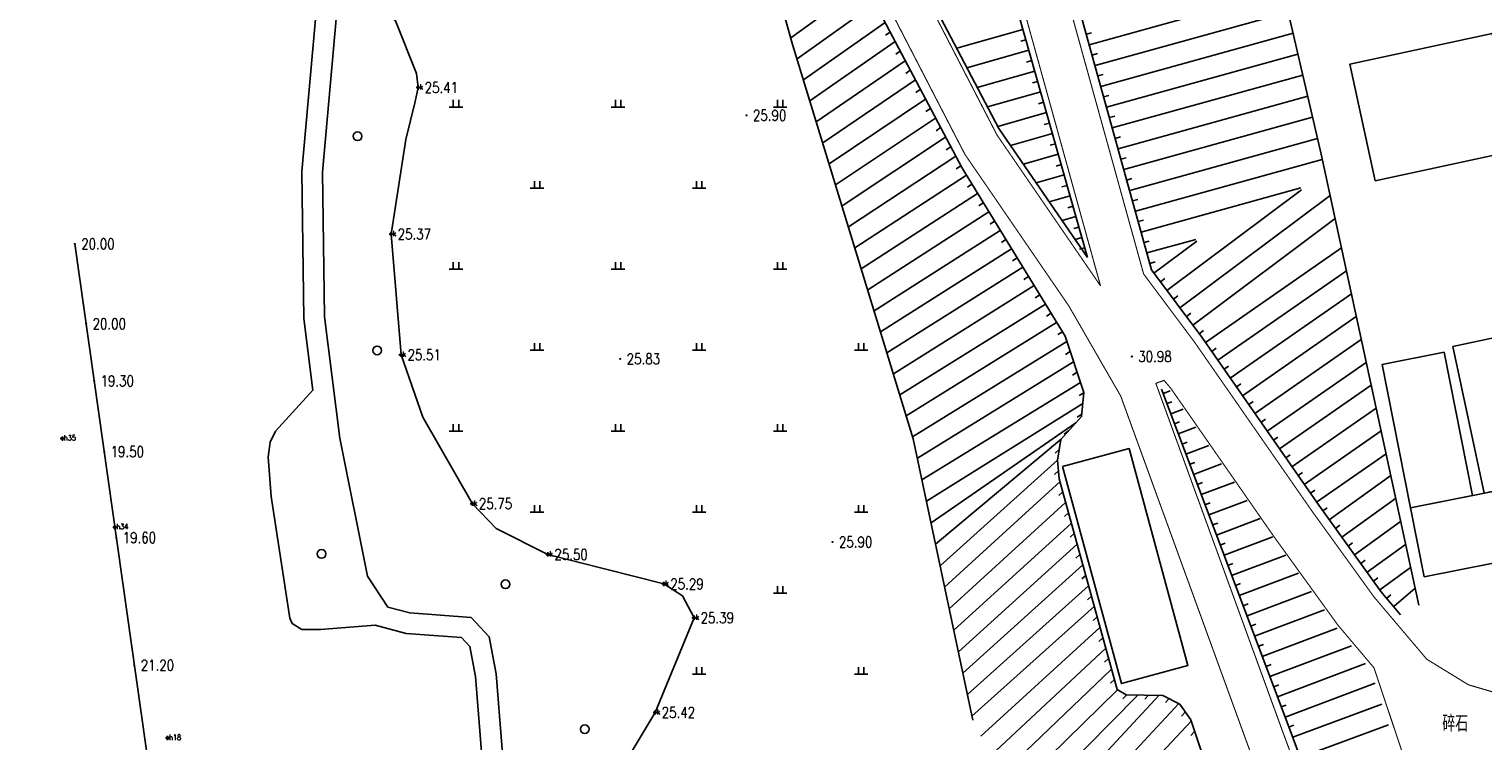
# Model space of a CAD drawing. Extents: x 475446 to 490894, y 3788879 to 3821323.
# Tile 61 of 75: x 484564 to 484698, y 3818659 to 3818725. Entities that reach past the tile are written whole.
import ezdxf
from ezdxf.enums import TextEntityAlignment as Align

# ---------------------------------------------------------------- set-up
doc = ezdxf.new("R2010")
doc.units = 0
doc.header["$LTSCALE"] = 0.5
doc.header["$PDMODE"] = 34
doc.header["$PDSIZE"] = 0.2
doc.linetypes.add('X3', pattern=[5, 4, -1])
doc.layers.get('0').update_dxf_attribs({"linetype": 'CONTINUOUS'})
for name, color, linetype in [('DLSS', 4, 'CONTINUOUS'), ('DMTZ', 3, 'CONTINUOUS'), ('dmx', 1, 'CONTINUOUS'), ('GCD', 1, 'CONTINUOUS'), ('JMD', 6, 'CONTINUOUS'), ('SXSS', 5, 'CONTINUOUS'), ('ZBTZ', 3, 'CONTINUOUS'), ('zdh', 7, 'CONTINUOUS')]:
    doc.layers.add(name, color=color, linetype=linetype)
doc.styles.add('HZ', font='rs.shx', dxfattribs={"width": 0.8, "bigfont": 'hztxt.shx'})
doc.linetypes.add('10421', pattern='A,2,[150,AAA.SHX,S=0.5,R=0,X=0,Y=0.5],1e-11', length=2)
doc.linetypes.add('1161', pattern='A,0,[149,AAA.SHX,S=0.15,R=0,X=0,Y=0],-1.6', length=1.6)

# ---------------------------------------------------------------- blocks, each defined once
blk = doc.blocks.new('GC200')
at = {"linetype": 'Continuous', "const_width": 0.2, "flags": 128}
blk.add_lwpolyline([(-0.1, 0, 1), (0.1, 0, 1)], format="xyb", close=True, dxfattribs=at)
blk = doc.blocks.new('gc119')
for p, q in [((-1.25, 0), (1.25, 0)), ((-0.5, 1.3), (-0.5, 0)), ((0.5, 1.3), (0.5, 0))]:
    blk.add_line(p, q)
blk = doc.blocks.new('gc326')
blk.add_circle((0, 0), 0.8)

msp = doc.modelspace()

# ---------------------------------------------------------------- linework, layer by layer
at = {"layer": 'DLSS', "linetype": 'Continuous', "const_width": 0.1, "elevation": 26.1, "flags": 128}
for points in [[(484473.34, 3818840.21), (484480.96, 3818834.57), (484490.04, 3818828.71), (484495.62, 3818826.03), (484499.53, 3818825.11), (484503.82, 3818824.65), (484542.3, 3818824.35), (484545.99, 3818824.07), (484551.86, 3818822.57), (484557.04, 3818820.74), (484569.8, 3818813.84), (484584.75, 3818803.89), (484599.25, 3818791.77), (484614.03, 3818777.16), (484622.71, 3818765.63), (484635.42, 3818742.46), (484650.46, 3818713.35), (484660.08, 3818699.32), (484664.89, 3818690.97), (484676.65, 3818658.68), (484685.17, 3818635.64), (484692.05, 3818620.17), (484702.62, 3818600.07)], [(484702.62, 3818662.62), (484697.08, 3818664.25), (484693.22, 3818666.62), (484688.33, 3818672.39), (484682.55, 3818680.39), (484671.73, 3818695.95), (484667.01, 3818702.27), (484655.4, 3818744.18), (484640.39, 3818799.26), (484632.46, 3818840.21)]]:
    msp.add_lwpolyline(points, dxfattribs=at)
at = {"layer": 'DLSS', "linetype": 'X3', "const_width": 0.1, "elevation": 26.1, "flags": 128}
for points in [[(484479.16, 3818840.21), (484482.93, 3818837.42), (484491.73, 3818831.74), (484496.78, 3818829.31), (484500.11, 3818828.53), (484504.02, 3818828.11), (484542.44, 3818827.81), (484546.55, 3818827.5), (484552.87, 3818825.88), (484558.45, 3818823.92), (484571.59, 3818816.81), (484586.83, 3818806.67), (484601.58, 3818794.33), (484616.64, 3818779.44), (484625.63, 3818767.51), (484638.48, 3818744.09), (484653.43, 3818715.14), (484663.02, 3818701.17)], [(484663.02, 3818701.17), (484651.4, 3818743.08), (484636.35, 3818798.32), (484628.24, 3818840.21)], [(484688.33, 3818665.83), (484684.99, 3818669.78), (484679.09, 3818677.94), (484669.52, 3818691.7), (484668.9, 3818692.42), (484668.14, 3818692.15)], [(484668.14, 3818692.15), (484679.9, 3818659.87), (484688.38, 3818636.95), (484695.17, 3818621.68), (484702.62, 3818607.51)]]:
    msp.add_lwpolyline(points, dxfattribs=at)
at = {"layer": 'DLSS', "linetype": 'X3', "const_width": 0.1, "flags": 128}
msp.add_lwpolyline([(484702.62, 3818611.26), (484697.37, 3818632.55), (484694, 3818646.56), (484692.63, 3818653), (484688.33, 3818665.83)], dxfattribs=at)
at = {"layer": 'DMTZ', "linetype": 'Continuous'}
for p, q in [((484667.75, 3818702.64), (484656.19, 3818744.39)), ((484641.2, 3818729.07), (484634.35, 3818724.12)), ((484642.14, 3818727.3), (484634.93, 3818722.17)), ((484661.98, 3818723.49), (484679.93, 3818728.46)), ((484662.51, 3818721.56), (484680.39, 3818726.51)), ((484643.07, 3818725.54), (484635.52, 3818720.23)), ((484643.54, 3818724.65), (484643.13, 3818724.36)), ((484655.84, 3818724.9), (484649.71, 3818723.16)), ((484661.71, 3818724.45), (484662.19, 3818724.59)), ((484663.05, 3818719.63), (484680.84, 3818724.56)), ((484644.01, 3818723.77), (484636.12, 3818718.28)), ((484656.11, 3818723.93), (484655.63, 3818723.8)), ((484644.94, 3818722), (484636.71, 3818716.34)), ((484644.47, 3818722.88), (484644.06, 3818722.6)), ((484656.39, 3818722.97), (484650.66, 3818721.35)), ((484656.66, 3818722.01), (484656.18, 3818721.87)), ((484662.24, 3818722.53), (484662.73, 3818722.66)), ((484663.58, 3818717.71), (484681.29, 3818722.62)), ((484645.41, 3818721.12), (484645, 3818720.83)), ((484656.93, 3818721.05), (484651.61, 3818719.54)), ((484662.78, 3818720.6), (484663.26, 3818720.73)), ((484664.11, 3818715.78), (484681.75, 3818720.67)), ((484645.88, 3818720.23), (484637.31, 3818714.4)), ((484646.34, 3818719.35), (484645.93, 3818719.07)), ((484657.48, 3818719.12), (484652.56, 3818717.73)), ((484657.2, 3818720.08), (484656.72, 3818719.95)), ((484646.81, 3818718.46), (484637.9, 3818712.45)), ((484657.75, 3818718.16), (484657.27, 3818718.02)), ((484663.31, 3818718.67), (484663.79, 3818718.8)), ((484664.65, 3818713.85), (484682.2, 3818718.72)), ((484647.75, 3818716.7), (484638.5, 3818710.51)), ((484647.28, 3818717.58), (484646.86, 3818717.3)), ((484658.02, 3818717.2), (484653.51, 3818715.92)), ((484663.85, 3818716.74), (484664.33, 3818716.88)), ((484665.18, 3818711.93), (484682.65, 3818716.77)), ((484648.21, 3818715.81), (484647.8, 3818715.53)), ((484658.57, 3818715.27), (484654.68, 3818714.17)), ((484658.29, 3818716.24), (484657.81, 3818716.1)), ((484648.68, 3818714.93), (484639.09, 3818708.57)), ((484649.15, 3818714.04), (484648.73, 3818713.77)), ((484658.84, 3818714.31), (484658.36, 3818714.18)), ((484664.38, 3818714.82), (484664.86, 3818714.95)), ((484665.72, 3818710), (484683.11, 3818714.82)), ((484649.62, 3818713.16), (484639.68, 3818706.62)), ((484659.11, 3818713.35), (484655.88, 3818712.43)), ((484659.38, 3818712.39), (484658.9, 3818712.25)), ((484664.91, 3818712.89), (484665.4, 3818713.02)), ((484666.25, 3818708.07), (484683.55, 3818712.86)), ((484650.6, 3818711.42), (484640.28, 3818704.68)), ((484650.09, 3818712.28), (484649.67, 3818712)), ((484659.66, 3818711.43), (484657.07, 3818710.69)), ((484665.45, 3818710.96), (484665.93, 3818711.1)), ((484651.64, 3818709.71), (484640.87, 3818702.74)), ((484651.12, 3818710.57), (484650.7, 3818710.29)), ((484659.93, 3818710.46), (484659.45, 3818710.33)), ((484666.78, 3818706.14), (484681.56, 3818710.24)), ((484669.17, 3818700.75), (484681.64, 3818710.07)), ((484652.17, 3818708.86), (484651.75, 3818708.59)), ((484660.2, 3818709.5), (484658.27, 3818708.95)), ((484660.47, 3818708.54), (484659.99, 3818708.4)), ((484665.98, 3818709.03), (484666.46, 3818709.17)), ((484670.37, 3818699.14), (484684.27, 3818709.54)), ((484652.69, 3818708.01), (484641.47, 3818700.79)), ((484653.21, 3818707.16), (484652.79, 3818706.89)), ((484660.75, 3818707.58), (484659.46, 3818707.21)), ((484666.52, 3818707.11), (484667, 3818707.24)), ((484671.57, 3818697.54), (484684.74, 3818707.39)), ((484653.73, 3818706.3), (484642.06, 3818698.85)), ((484661.02, 3818706.61), (484660.54, 3818706.48)), ((484661.29, 3818705.65), (484660.66, 3818705.47)), ((484654.78, 3818704.6), (484642.66, 3818696.91)), ((484654.26, 3818705.45), (484653.84, 3818705.18)), ((484661.56, 3818704.69), (484661.08, 3818704.55)), ((484667.05, 3818705.18), (484667.53, 3818705.31)), ((484667.32, 3818704.22), (484671.85, 3818705.47)), ((484667.97, 3818702.35), (484671.93, 3818705.3)), ((484672.75, 3818695.93), (484685.32, 3818704.68)), ((484655.3, 3818703.75), (484654.88, 3818703.48)), ((484667.59, 3818703.25), (484668.07, 3818703.39)), ((484655.83, 3818702.89), (484643.25, 3818694.96)), ((484656.35, 3818702.04), (484655.93, 3818701.77)), ((484672.4, 3818696.43), (484667.75, 3818702.64)), ((484668.57, 3818701.55), (484668.97, 3818701.85)), ((484673.89, 3818694.29), (484685.78, 3818702.56)), ((484656.87, 3818701.19), (484643.85, 3818693.02)), ((484657.39, 3818700.34), (484656.97, 3818700.07)), ((484675.03, 3818692.64), (484686.24, 3818700.44)), ((484657.92, 3818699.48), (484644.44, 3818691.08)), ((484669.77, 3818699.94), (484670.17, 3818700.24)), ((484658.96, 3818697.78), (484645.04, 3818689.13)), ((484658.44, 3818698.63), (484658.02, 3818698.37)), ((484670.97, 3818698.34), (484671.37, 3818698.64)), ((484676.17, 3818691), (484686.7, 3818698.32)), ((484659.49, 3818696.93), (484659.06, 3818696.66)), ((484672.16, 3818696.74), (484672.56, 3818697.04)), ((484683.22, 3818680.87), (484672.4, 3818696.43)), ((484659.9, 3818696.02), (484645.63, 3818687.19)), ((484660.22, 3818695.08), (484659.79, 3818694.81)), ((484673.32, 3818695.11), (484673.73, 3818695.39)), ((484677.31, 3818689.36), (484687.16, 3818696.21)), ((484660.53, 3818694.13), (484646.07, 3818685.21)), ((484674.46, 3818693.47), (484674.87, 3818693.75)), ((484678.46, 3818687.72), (484687.61, 3818694.09)), ((484661.17, 3818692.23), (484646.49, 3818683.22)), ((484660.85, 3818693.18), (484660.42, 3818692.92)), ((484661.48, 3818691.28), (484661.05, 3818691.02)), ((484668.81, 3818691.21), (484669.47, 3818691.46)), ((484675.6, 3818691.82), (484676.01, 3818692.11)), ((484679.6, 3818686.08), (484688.07, 3818691.97)), ((484661.38, 3818690.28), (484646.91, 3818681.23)), ((484669.16, 3818690.27), (484669.63, 3818690.45)), ((484669.52, 3818689.34), (484670.66, 3818689.77)), ((484676.74, 3818690.18), (484677.15, 3818690.47)), ((484680.74, 3818684.43), (484688.53, 3818689.85)), ((484660.74, 3818688.49), (484647.33, 3818679.24)), ((484661.28, 3818689.29), (484660.86, 3818689.02)), ((484669.87, 3818688.4), (484670.34, 3818688.58)), ((484677.89, 3818688.54), (484678.3, 3818688.83)), ((484659.4, 3818687), (484647.75, 3818677.25)), ((484660.07, 3818687.75), (484659.67, 3818687.44)), ((484670.22, 3818687.47), (484671.85, 3818688.08)), ((484679.03, 3818686.9), (484679.44, 3818687.18)), ((484681.88, 3818682.79), (484688.99, 3818687.74)), ((484659.2, 3818686.03), (484658.82, 3818685.7)), ((484670.57, 3818686.53), (484671.04, 3818686.71)), ((484670.93, 3818685.59), (484673.04, 3818686.39)), ((484680.17, 3818685.26), (484680.58, 3818685.54)), ((484683.02, 3818681.15), (484689.45, 3818685.62)), ((484659.03, 3818685.05), (484648.17, 3818675.27)), ((484671.28, 3818684.66), (484671.75, 3818684.83)), ((484671.63, 3818683.72), (484674.23, 3818684.7)), ((484659.27, 3818683.06), (484648.59, 3818673.28)), ((484659.13, 3818684.05), (484658.76, 3818683.71)), ((484671.99, 3818682.79), (484672.45, 3818682.96)), ((484672.34, 3818681.85), (484675.42, 3818683.01)), ((484681.31, 3818683.61), (484681.72, 3818683.9)), ((484684.19, 3818679.53), (484689.88, 3818683.63)), ((484659.53, 3818682.1), (484659.16, 3818681.76)), ((484682.45, 3818681.97), (484682.86, 3818682.26)), ((484685.36, 3818677.91), (484690.34, 3818681.5)), ((484659.79, 3818681.13), (484649.02, 3818671.29)), ((484660.06, 3818680.17), (484659.69, 3818679.83)), ((484672.69, 3818680.92), (484673.16, 3818681.09)), ((484673.05, 3818679.98), (484676.61, 3818681.32)), ((484688.98, 3818672.9), (484683.22, 3818680.87)), ((484683.6, 3818680.34), (484684.01, 3818680.63)), ((484660.32, 3818679.21), (484649.44, 3818669.3)), ((484673.4, 3818679.04), (484673.87, 3818679.22)), ((484673.75, 3818678.11), (484677.79, 3818679.63)), ((484684.78, 3818678.72), (484685.18, 3818679.01)), ((484686.53, 3818676.28), (484690.8, 3818679.37)), ((484660.59, 3818678.24), (484660.22, 3818677.91)), ((484674.46, 3818676.24), (484678.98, 3818677.95)), ((484685.95, 3818677.09), (484686.35, 3818677.39)), ((484660.85, 3818677.28), (484649.86, 3818667.31)), ((484661.12, 3818676.31), (484660.75, 3818675.98)), ((484674.11, 3818677.17), (484674.57, 3818677.35)), ((484675.16, 3818674.37), (484680.17, 3818676.26)), ((484687.7, 3818674.66), (484691.26, 3818677.23)), ((484661.38, 3818675.35), (484650.28, 3818665.32)), ((484674.81, 3818675.3), (484675.28, 3818675.48)), ((484687.12, 3818675.47), (484687.52, 3818675.77)), ((484688.88, 3818673.04), (484691.72, 3818675.1)), ((484661.91, 3818673.42), (484650.7, 3818663.34)), ((484661.65, 3818674.38), (484661.28, 3818674.05)), ((484675.52, 3818673.43), (484675.99, 3818673.61)), ((484675.87, 3818672.5), (484681.36, 3818674.57)), ((484688.29, 3818673.85), (484688.7, 3818674.15)), ((484662.18, 3818672.46), (484661.81, 3818672.12)), ((484676.58, 3818670.62), (484682.55, 3818672.88)), ((484690.8, 3818670.74), (484688.98, 3818672.9)), ((484689.51, 3818672.27), (484689.89, 3818672.59)), ((484690.16, 3818671.51), (484692.14, 3818673.18)), ((484662.44, 3818671.49), (484651.12, 3818661.35)), ((484676.22, 3818671.56), (484676.69, 3818671.74)), ((484677.28, 3818668.75), (484683.74, 3818671.19)), ((484662.97, 3818669.56), (484651.93, 3818659.49)), ((484662.71, 3818670.53), (484662.34, 3818670.19)), ((484676.93, 3818669.69), (484677.4, 3818669.87)), ((484677.99, 3818666.88), (484684.94, 3818669.5)), ((484663.24, 3818668.6), (484662.87, 3818668.26)), ((484677.64, 3818667.82), (484678.1, 3818667.99)), ((484663.5, 3818667.63), (484652.83, 3818657.67)), ((484663.77, 3818666.67), (484663.4, 3818666.33)), ((484678.69, 3818665.01), (484686.24, 3818667.86)), ((484664.03, 3818665.71), (484653.72, 3818655.85)), ((484678.34, 3818665.95), (484678.81, 3818666.12)), ((484679.4, 3818663.14), (484687.55, 3818666.22)), ((484664.3, 3818664.74), (484663.94, 3818664.39)), ((484679.05, 3818664.07), (484679.52, 3818664.25)), ((484680.11, 3818661.27), (484688.44, 3818664.41)), ((484664.59, 3818663.8), (484654.62, 3818654.02)), ((484666.46, 3818663.3), (484655.52, 3818652.2)), ((484668.46, 3818663.28), (484656.41, 3818650.37)), ((484665.46, 3818663.31), (484665.1, 3818662.96)), ((484667.46, 3818663.29), (484667.11, 3818662.93)), ((484669.38, 3818662.97), (484669.04, 3818662.6)), ((484670.27, 3818662.51), (484657.19, 3818648.5)), ((484670.87, 3818661.72), (484670.53, 3818661.36)), ((484679.75, 3818662.2), (484680.22, 3818662.38)), ((484680.81, 3818659.4), (484689.07, 3818662.45)), ((484671.41, 3818660.88), (484657.97, 3818646.62)), ((484671.73, 3818659.94), (484671.39, 3818659.57)), ((484680.46, 3818660.33), (484680.93, 3818660.51)), ((484681.5, 3818657.52), (484689.68, 3818660.54))]:
    msp.add_line(p, q, dxfattribs=at)
for points in [[(484627.55, 3818840.21), (484635.69, 3818798.17), (484650.74, 3818742.9), (484661.82, 3818703.78)], [(484622.49, 3818764.43), (484650.17, 3818712.12), (484659.74, 3818696.52), (484661.48, 3818691.29), (484661.26, 3818689.07), (484659.36, 3818686.95), (484659.03, 3818685.05), (484659.2, 3818683.31), (484664.55, 3818663.82), (484665.4, 3818663.31), (484668.79, 3818663.27), (484670.35, 3818662.47), (484671.37, 3818661.02), (484681.81, 3818629.68), (484696.77, 3818601.83)], [(484702.62, 3818608.99), (484695.79, 3818621.98), (484689.02, 3818637.21), (484680.55, 3818660.11), (484668.66, 3818691.61)]]:
    msp.add_lwpolyline(points, dxfattribs=at)
at = {"layer": 'DMTZ', "linetype": '10421', "flags": 128}
for points in [[(484608.94, 3818646.74), (484608.65, 3818647.18), (484608.13, 3818652.06), (484607.07, 3818665.27), (484606.42, 3818668.7), (484604.76, 3818670.48), (484599.07, 3818670.9), (484597.06, 3818671.44), (484595.16, 3818674.29), (484592.61, 3818687.08), (484591.19, 3818698.29), (484591.01, 3818711.69), (484592.61, 3818729.7), (484591.78, 3818736.04), (484589.94, 3818742.31), (484587.06, 3818748.19), (484582.63, 3818755.68), (484578.57, 3818766.98), (484574.06, 3818776.99), (484570.21, 3818782.65), (484556.65, 3818801.02), (484551.13, 3818809.38), (484545.49, 3818823.62), (484542.89, 3818823.56)], [(484608.13, 3818652.06), (484617.16, 3818653.97), (484621.8, 3818661.69), (484625.4, 3818670.45), (484624.32, 3818672.47), (484622.6, 3818673.58), (484611.87, 3818676.31), (484607.09, 3818678.73), (484604.87, 3818681.01), (484600.28, 3818689.01), (484598.27, 3818694.79), (484597.36, 3818705.96), (484598.7, 3818714.71), (484599.58, 3818718.24), (484599.86, 3818719.52), (484599.71, 3818720.83), (484597.76, 3818725.7), (484596.69, 3818726.97), (484592.61, 3818729.7)]]:
    msp.add_lwpolyline(points, dxfattribs=at)
msp.add_lwpolyline([(484623.54, 3818640.41, 0, 0, 0), (484626.33, 3818640.22, 0.00000203, 0.00000203, 0), (484649.14, 3818649.81, 0.00000203, 0.00000203, 0), (484649.55, 3818651.21, 0.00000203, 0.00000203, 0), (484650.47, 3818653.73, 0, 0, 0), (484651.2, 3818660.97, 0, 0, 0)], format="xyseb", dxfattribs=at)
at = {"layer": 'dmx', "linetype": 'Continuous'}
msp.add_lwpolyline([(484568.07, 3818705.05), (484582.07, 3818606.03)], dxfattribs=at)
at = {"layer": 'JMD', "linetype": 'Continuous', "flags": 128}
for points in [[(484688.44, 3818710.89), (484701.59, 3818713.73), (484699.26, 3818724.53), (484686.1, 3818721.69)], [(484695.64, 3818695.57), (484698.52, 3818681.97), (484704.32, 3818683.2), (484701.44, 3818696.8)], [(484691.72, 3818680.63), (484697.45, 3818681.76), (484694.83, 3818695.03), (484689.1, 3818693.9)], [(484659.5, 3818684.44), (484664.96, 3818664.36), (484671.11, 3818666.04), (484665.66, 3818686.11)], [(484692.97, 3818674.24), (484705.6, 3818676.73), (484704.34, 3818683.12), (484691.72, 3818680.63)]]:
    msp.add_lwpolyline(points, close=True, dxfattribs=at)
at = {"layer": 'SXSS', "linetype": 'Continuous', "flags": 128}
msp.add_lwpolyline([(484545.27, 3818619.54), (484573.44, 3818624.82), (484587.66, 3818631.26), (484604.32, 3818641.5), (484605.99, 3818643.7), (484606.98, 3818646.89), (484606.22, 3818651.84), (484605.16, 3818665.01), (484604.64, 3818667.8), (484603.87, 3818668.62), (484598.75, 3818669), (484595.86, 3818669.77), (484590.8, 3818669.36), (484589.09, 3818669.38), (484588.19, 3818669.92), (484587.97, 3818670.42), (484586.24, 3818681.69), (484585.96, 3818685.32), (484586.14, 3818686.71), (484586.66, 3818687.72), (484590.12, 3818691.51), (484589.27, 3818698.16), (484589.09, 3818711.76), (484590.68, 3818729.66)], dxfattribs=at)
at = {"layer": 'ZBTZ', "linetype": '1161', "flags": 128}
for points in [[(484611.17, 3818840.21), (484624, 3818775.03), (484625.25, 3818769.18), (484637.13, 3818747.11), (484653.61, 3818715.73), (484661.82, 3818703.78)], [(484692.48, 3818671.61), (484683.45, 3818713.36), (484667.05, 3818783.84), (484654.83, 3818840.21)], [(484651.2, 3818660.97), (484645.68, 3818687.02), (484634.52, 3818723.51), (484630.03, 3818739.57), (484621.32, 3818762.58)]]:
    msp.add_lwpolyline(points, dxfattribs=at)
at = {"layer": 'zdh', "linetype": 'Continuous'}
for p in [(484599.86, 3818719.52, 25.41), (484597.36, 3818705.96, 25.37), (484598.27, 3818694.79, 25.51), (484566.92, 3818687.04, 22.89), (484604.87, 3818681.01, 25.75), (484571.78, 3818678.83, 22.85), (484611.87, 3818676.31, 25.5), (484622.6, 3818673.58, 25.29), (484625.4, 3818670.45, 25.39), (484621.8, 3818661.69, 25.42), (484576.66, 3818659.33, 22.88)]:
    msp.add_point(p, dxfattribs=at)

# ---------------------------------------------------------------- block references
at = {"layer": 'GCD', "linetype": 'Continuous'}
ref = msp.add_blockref('GC200', (484599.86, 3818719.52, 25.41), dxfattribs=dict(at, xscale=0.5, yscale=0.5, zscale=0.5))
ref.add_attrib('height', '25.41', dxfattribs={"linetype": 'Continuous', "height": 1, "style": 'HZ', "width": 0.8}).set_placement((484600.46, 3818719.52, 25.41), align=Align.MIDDLE_LEFT)
ref = msp.add_blockref('GC200', (484630.25, 3818716.95, 25.9), dxfattribs=dict(at, xscale=0.5, yscale=0.5, zscale=0.5))
ref.add_attrib('height', '25.90', dxfattribs={"linetype": 'Continuous', "height": 1, "style": 'HZ', "width": 0.8}).set_placement((484630.85, 3818716.95, 25.9), align=Align.MIDDLE_LEFT)
ref = msp.add_blockref('GC200', (484597.36, 3818705.96, 25.37), dxfattribs=dict(at, xscale=0.5, yscale=0.5, zscale=0.5))
ref.add_attrib('height', '25.37', dxfattribs={"linetype": 'Continuous', "height": 1, "style": 'HZ', "width": 0.8}).set_placement((484597.96, 3818705.96, 25.37), align=Align.MIDDLE_LEFT)
ref = msp.add_blockref('GC200', (484568.07, 3818705.05, 20), dxfattribs=dict(at, xscale=0.5, yscale=0.5, zscale=0.5))
ref.add_attrib('height', '20.00', dxfattribs={"linetype": 'Continuous', "height": 1, "style": 'HZ', "width": 0.8}).set_placement((484568.67, 3818705.05, 20), align=Align.MIDDLE_LEFT)
ref = msp.add_blockref('GC200', (484569.12, 3818697.66, 20), dxfattribs=dict(at, xscale=0.5, yscale=0.5, zscale=0.5))
ref.add_attrib('height', '20.00', dxfattribs={"linetype": 'Continuous', "height": 1, "style": 'HZ', "width": 0.8}).set_placement((484569.72, 3818697.66, 20), align=Align.MIDDLE_LEFT)
ref = msp.add_blockref('GC200', (484598.27, 3818694.79, 25.51), dxfattribs=dict(at, xscale=0.5, yscale=0.5, zscale=0.5))
ref.add_attrib('height', '25.51', dxfattribs={"linetype": 'Continuous', "height": 1, "style": 'HZ', "width": 0.8}).set_placement((484598.87, 3818694.79, 25.51), align=Align.MIDDLE_LEFT)
ref = msp.add_blockref('GC200', (484618.56, 3818694.41, 25.83), dxfattribs=dict(at, xscale=0.5, yscale=0.5, zscale=0.5))
ref.add_attrib('height', '25.83', dxfattribs={"linetype": 'Continuous', "height": 1, "style": 'HZ', "width": 0.8}).set_placement((484619.16, 3818694.41, 25.83), align=Align.MIDDLE_LEFT)
ref = msp.add_blockref('GC200', (484665.92, 3818694.63, 30.98), dxfattribs=dict(at, xscale=0.5, yscale=0.5, zscale=0.5))
ref.add_attrib('height', '30.98', dxfattribs={"linetype": 'Continuous', "height": 1, "style": 'HZ', "width": 0.8}).set_placement((484666.52, 3818694.63, 30.98), align=Align.MIDDLE_LEFT)
ref = msp.add_blockref('GC200', (484569.86, 3818692.37, 19.3), dxfattribs=dict(at, xscale=0.5, yscale=0.5, zscale=0.5))
ref.add_attrib('height', '19.30', dxfattribs={"linetype": 'Continuous', "height": 1, "style": 'HZ', "width": 0.8}).set_placement((484570.46, 3818692.37, 19.3), align=Align.MIDDLE_LEFT)
ref = msp.add_blockref('GC200', (484570.79, 3818685.82, 19.5), dxfattribs=dict(at, xscale=0.5, yscale=0.5, zscale=0.5))
ref.add_attrib('height', '19.50', dxfattribs={"linetype": 'Continuous', "height": 1, "style": 'HZ', "width": 0.8}).set_placement((484571.39, 3818685.82, 19.5), align=Align.MIDDLE_LEFT)
ref = msp.add_blockref('GC200', (484604.87, 3818681.01, 25.75), dxfattribs=dict(at, xscale=0.5, yscale=0.5, zscale=0.5))
ref.add_attrib('height', '25.75', dxfattribs={"linetype": 'Continuous', "height": 1, "style": 'HZ', "width": 0.8}).set_placement((484605.47, 3818681.01, 25.75), align=Align.MIDDLE_LEFT)
ref = msp.add_blockref('GC200', (484571.91, 3818677.87, 19.6), dxfattribs=dict(at, xscale=0.5, yscale=0.5, zscale=0.5))
ref.add_attrib('height', '19.60', dxfattribs={"linetype": 'Continuous', "height": 1, "style": 'HZ', "width": 0.8}).set_placement((484572.51, 3818677.87, 19.6), align=Align.MIDDLE_LEFT)
ref = msp.add_blockref('GC200', (484638.21, 3818677.47, 25.9), dxfattribs=dict(at, xscale=0.5, yscale=0.5, zscale=0.5))
ref.add_attrib('height', '25.90', dxfattribs={"linetype": 'Continuous', "height": 1, "style": 'HZ', "width": 0.8}).set_placement((484638.81, 3818677.47, 25.9), align=Align.MIDDLE_LEFT)
ref = msp.add_blockref('GC200', (484611.87, 3818676.31, 25.5), dxfattribs=dict(at, xscale=0.5, yscale=0.5, zscale=0.5))
ref.add_attrib('height', '25.50', dxfattribs={"linetype": 'Continuous', "height": 1, "style": 'HZ', "width": 0.8}).set_placement((484612.47, 3818676.31, 25.5), align=Align.MIDDLE_LEFT)
ref = msp.add_blockref('GC200', (484622.6, 3818673.58, 25.29), dxfattribs=dict(at, xscale=0.5, yscale=0.5, zscale=0.5))
ref.add_attrib('height', '25.29', dxfattribs={"linetype": 'Continuous', "height": 1, "style": 'HZ', "width": 0.8}).set_placement((484623.2, 3818673.58, 25.29), align=Align.MIDDLE_LEFT)
ref = msp.add_blockref('GC200', (484625.4, 3818670.45, 25.39), dxfattribs=dict(at, xscale=0.5, yscale=0.5, zscale=0.5))
ref.add_attrib('height', '25.39', dxfattribs={"linetype": 'Continuous', "height": 1, "style": 'HZ', "width": 0.8}).set_placement((484626, 3818670.45, 25.39), align=Align.MIDDLE_LEFT)
ref = msp.add_blockref('GC200', (484573.58, 3818666.06, 21.2), dxfattribs=dict(at, xscale=0.5, yscale=0.5, zscale=0.5))
ref.add_attrib('height', '21.20', dxfattribs={"linetype": 'Continuous', "height": 1, "style": 'HZ', "width": 0.8}).set_placement((484574.18, 3818666.06, 21.2), align=Align.MIDDLE_LEFT)
ref = msp.add_blockref('GC200', (484621.8, 3818661.69, 25.42), dxfattribs=dict(at, xscale=0.5, yscale=0.5, zscale=0.5))
ref.add_attrib('height', '25.42', dxfattribs={"linetype": 'Continuous', "height": 1, "style": 'HZ', "width": 0.8}).set_placement((484622.4, 3818661.69, 25.42), align=Align.MIDDLE_LEFT)
at = {"layer": 'ZBTZ', "linetype": 'Continuous', "xscale": 0.5, "yscale": 0.5}
for name, p in [('gc119', (484603.36, 3818717.72)), ('gc119', (484618.36, 3818717.72)), ('gc119', (484633.36, 3818717.72)), ('gc326', (484594.25, 3818715.01)), ('gc119', (484610.86, 3818710.22)), ('gc119', (484625.86, 3818710.22)), ('gc119', (484603.36, 3818702.72)), ('gc119', (484618.36, 3818702.72)), ('gc119', (484633.36, 3818702.72)), ('gc326', (484596.05, 3818695.2)), ('gc119', (484610.86, 3818695.22)), ('gc119', (484625.86, 3818695.22)), ('gc119', (484640.86, 3818695.22)), ('gc119', (484603.36, 3818687.72)), ('gc119', (484618.36, 3818687.72)), ('gc119', (484633.36, 3818687.72)), ('gc119', (484610.86, 3818680.22)), ('gc119', (484625.86, 3818680.22)), ('gc119', (484640.86, 3818680.22)), ('gc326', (484590.92, 3818676.36)), ('gc326', (484607.94, 3818673.55)), ('gc119', (484633.36, 3818672.72)), ('gc119', (484625.86, 3818665.22)), ('gc119', (484640.86, 3818665.22)), ('gc326', (484615.27, 3818660.14))]:
    msp.add_blockref(name, p, dxfattribs=at)

# ---------------------------------------------------------------- texts
at = {"layer": 'DLSS', "linetype": 'Continuous', "style": 'HZ', "width": 0.8}
msp.add_text('碎石', height=1.5, dxfattribs=at).set_placement((484695.86, 3818660.75), align=Align.MIDDLE)
at = {"layer": 'zdh', "linetype": 'Continuous', "style": 'HZ', "width": 0.8}
for s, p in [('k', (484599.98, 3818719.33, 25.41)), ('k', (484597.49, 3818705.77, 25.37)), ('k', (484598.4, 3818694.6, 25.51)), ('h35', (484567.05, 3818686.86, 22.89)), ('k', (484604.99, 3818680.82, 25.75)), ('h34', (484571.91, 3818678.64, 22.85)), ('k', (484611.99, 3818676.13, 25.5)), ('k', (484622.72, 3818673.4, 25.29)), ('k', (484625.53, 3818670.26, 25.39)), ('k', (484621.93, 3818661.5, 25.42)), ('h18', (484576.79, 3818659.14, 22.88))]:
    msp.add_text(s, height=0.5, dxfattribs=at).set_placement(p)

doc.saveas('drawing.dxf')
